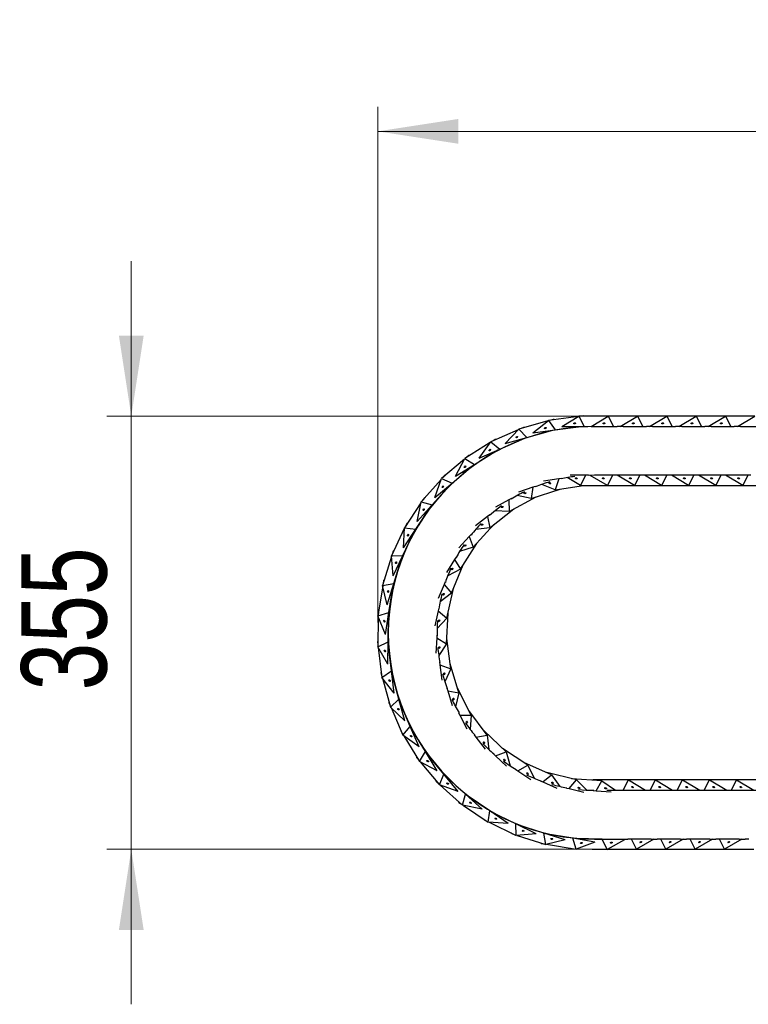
# Model space of a CAD drawing. Header units: millimetres. Extents: x 59 to 179, y 79 to 258.
# Tile 16 of 18: x 59 to 89, y 218 to 258. Entities that reach past the tile are written whole.
import ezdxf

# ---------------------------------------------------------------- set-up
doc = ezdxf.new("R2010")
doc.units = ezdxf.units.MM
doc.styles.add('SLDTEXTSTYLE0', font='TXT', dxfattribs={"width": 0.75})
doc.dimstyles.new('SLDDIMSTYLE0', dxfattribs={"dimtxt": 3.5, "dimasz": 3.302, "dimexe": 0, "dimexo": 0.0625, "dimgap": 0.875, "dimtad": 1, "dimdec": 0, "dimlfac": 20, "dimrnd": 1e-09, "dimzin": 12, "dimdsep": 46, "dimtxsty": 'SLDTEXTSTYLE0', "dimsah": 1, "dimcen": 0.09, "dimadec": 0, "dimazin": 3, "dimtfac": 1, "dimtdec": 0, "dimtofl": 0, "dimtmove": 0, "dimatfit": 3, "dimfxl": 0, "dimfrac": 2, "dimtolj": 1, "dimtzin": 12, "dimarcsym": 0})
doc.dimstyles.new('SLDDIMSTYLE1', dxfattribs={"dimtxt": 3.5, "dimasz": 3.302, "dimexe": 0, "dimexo": 0.0625, "dimgap": 0.875, "dimtad": 1, "dimdec": 0, "dimlfac": 20, "dimrnd": 1e-09, "dimzin": 12, "dimdsep": 46, "dimtxsty": 'SLDTEXTSTYLE0', "dimsah": 1, "dimcen": 0.09, "dimadec": 0, "dimazin": 3, "dimtfac": 1, "dimtdec": 0, "dimtmove": 0, "dimatfit": 0, "dimfxl": 0, "dimfrac": 2, "dimtolj": 1, "dimtzin": 12, "dimarcsym": 0})

# ---------------------------------------------------------------- blocks, each defined once
blk = doc.blocks.new('_D_3')
at = {"color": 7, "linetype": 'Continuous', "lineweight": 0}
for p, q in [((63.267, 242.109), (63.267, 248.459)), ((85.423, 242.109), (62.267, 242.109)), ((63.267, 242.109), (63.267, 224.37)), ((85.125, 224.37), (62.267, 224.37)), ((63.267, 224.37), (63.267, 218.02))]:
    blk.add_line(p, q, dxfattribs=at)
at = {"color": 7, "linetype": 'Continuous', "lineweight": 18}
for points in [[(63.267, 242.109), (63.775, 245.411), (62.759, 245.411)], [(63.267, 224.37), (62.759, 221.068), (63.775, 221.068)]]:
    blk.add_solid(points, dxfattribs=at)
at = {"color": 7, "linetype": 'Continuous', "lineweight": 18, "insert": (58.755, 230.877), "char_height": 3.5, "attachment_point": 1, "rotation": 90, "style": 'SLDTEXTSTYLE0'}
blk.add_mtext('355', dxfattribs=at)
blk = doc.blocks.new('_D_4')
at = {"color": 7, "linetype": 'Continuous', "lineweight": 0}
for p, q in [((73.371, 233.665), (73.371, 254.777)), ((131.875, 233.549), (131.875, 254.777)), ((73.371, 253.777), (131.875, 253.777))]:
    blk.add_line(p, q, dxfattribs=at)
at = {"color": 7, "linetype": 'Continuous', "lineweight": 18}
for points in [[(73.371, 253.777), (76.673, 253.269), (76.673, 254.285)], [(131.875, 253.777), (128.573, 254.285), (128.573, 253.269)]]:
    blk.add_solid(points, dxfattribs=at)
at = {"color": 7, "linetype": 'Continuous', "lineweight": 18, "insert": (97.795, 258.289), "char_height": 3.5, "attachment_point": 1, "style": 'SLDTEXTSTYLE0'}
blk.add_mtext('1170', dxfattribs=at)

msp = doc.modelspace()

# ---------------------------------------------------------------- linework, layer by layer
at = {"color": 7, "linetype": 'Continuous', "lineweight": 25}
for p, q in [((81.601, 242.1), (80.369, 241.938)), ((80.91, 241.689), (81.616, 242.109)), ((81.616, 242.109), (81.83, 241.689)), ((82.818, 242.109), (81.616, 242.109)), ((81.818, 242.128), (81.67, 242.109)), ((81.863, 242.109), (81.818, 242.128)), ((82.111, 241.689), (82.818, 242.109)), ((82.818, 242.109), (83.032, 241.689)), ((84.019, 242.109), (82.818, 242.109)), ((83.313, 241.689), (84.019, 242.109)), ((84.019, 242.109), (84.233, 241.689)), ((85.221, 242.109), (84.019, 242.109)), ((84.515, 241.689), (85.221, 242.109)), ((85.221, 242.109), (85.435, 241.689)), ((86.423, 242.109), (85.221, 242.109)), ((85.716, 241.689), (86.423, 242.109)), ((86.423, 242.109), (86.637, 241.689)), ((87.625, 242.109), (86.423, 242.109)), ((86.918, 241.689), (87.625, 242.109)), ((87.625, 242.109), (87.839, 241.689)), ((88.826, 242.109), (87.625, 242.109)), ((88.12, 241.689), (88.826, 242.109)), ((78.588, 240.988), (79.155, 241.583)), ((80.34, 241.915), (79.155, 241.583)), ((79.155, 241.583), (79.474, 241.237)), ((79.341, 241.649), (79.25, 241.61)), ((79.377, 241.645), (79.341, 241.649)), ((79.723, 241.429), (80.369, 241.938)), ((80.369, 241.938), (80.636, 241.55)), ((80.562, 241.977), (80.467, 241.95)), ((80.597, 241.968), (80.562, 241.977)), ((80.636, 241.55), (81.698, 241.689)), ((80.91, 241.689), (81.83, 241.689)), ((81.83, 241.689), (81.976, 241.689)), ((82.111, 241.689), (83.032, 241.689)), ((83.032, 241.689), (83.177, 241.689)), ((83.425, 241.689), (83.177, 241.689)), ((83.425, 241.689), (84.233, 241.689)), ((84.233, 241.689), (84.379, 241.689)), ((84.627, 241.689), (84.379, 241.689)), ((84.627, 241.689), (85.435, 241.689)), ((85.435, 241.689), (85.581, 241.689)), ((85.829, 241.689), (85.581, 241.689)), ((85.829, 241.689), (86.637, 241.689)), ((86.637, 241.689), (86.783, 241.689)), ((87.03, 241.689), (86.783, 241.689)), ((87.03, 241.689), (87.839, 241.689)), ((87.839, 241.689), (87.984, 241.689)), ((88.232, 241.689), (87.984, 241.689)), ((88.232, 241.689), (89.04, 241.689)), ((79.13, 241.556), (78.004, 241.06)), ((78.369, 240.762), (79.392, 241.214)), ((78.588, 240.988), (79.474, 241.237)), ((79.474, 241.237), (80.551, 241.538)), ((79.723, 241.429), (80.636, 241.55)), ((77.982, 241.03), (76.938, 240.379)), ((77.527, 240.391), (78.004, 241.06)), ((78.004, 241.06), (78.369, 240.762)), ((78.178, 241.152), (78.094, 241.1)), ((78.215, 241.153), (78.178, 241.152)), ((76.561, 239.649), (76.938, 240.379)), ((76.938, 240.379), (77.342, 240.136)), ((77.098, 240.495), (77.022, 240.431)), ((77.134, 240.501), (77.098, 240.495)), ((77.342, 240.136), (78.291, 240.728)), ((77.527, 240.391), (78.369, 240.762)), ((76.921, 240.346), (75.98, 239.553)), ((76.414, 239.37), (77.269, 240.091)), ((76.561, 239.649), (77.342, 240.136)), ((76.121, 239.691), (76.056, 239.617)), ((76.156, 239.702), (76.121, 239.691)), ((81.675, 239.27), (81.133, 239.592)), ((81.889, 239.689), (81.262, 239.689)), ((81.889, 239.689), (81.675, 239.27)), ((82.002, 239.689), (81.889, 239.689)), ((82.252, 239.689), (81.995, 239.684)), ((82.784, 239.27), (82.082, 239.687)), ((82.371, 239.689), (82.252, 239.689)), ((82.998, 239.689), (82.371, 239.689)), ((82.998, 239.689), (82.784, 239.27)), ((83.111, 239.689), (82.998, 239.689)), ((83.481, 239.689), (83.111, 239.689)), ((83.894, 239.27), (83.187, 239.689)), ((84.108, 239.689), (83.481, 239.689)), ((84.108, 239.689), (83.894, 239.27)), ((84.221, 239.689), (84.108, 239.689)), ((84.59, 239.689), (84.221, 239.689)), ((85.003, 239.27), (84.297, 239.689)), ((85.217, 239.689), (84.59, 239.689)), ((85.217, 239.689), (85.003, 239.27)), ((85.33, 239.689), (85.217, 239.689)), ((85.699, 239.689), (85.33, 239.689)), ((86.112, 239.27), (85.406, 239.689)), ((86.326, 239.689), (85.699, 239.689)), ((86.326, 239.689), (86.112, 239.27)), ((86.439, 239.689), (86.326, 239.689)), ((86.809, 239.689), (86.439, 239.689)), ((87.222, 239.27), (86.515, 239.689)), ((87.436, 239.689), (86.809, 239.689)), ((87.436, 239.689), (87.222, 239.27)), ((87.549, 239.689), (87.436, 239.689)), ((87.918, 239.689), (87.549, 239.689)), ((88.331, 239.27), (87.625, 239.689)), ((88.545, 239.689), (87.918, 239.689)), ((88.545, 239.689), (88.331, 239.27)), ((88.658, 239.689), (88.545, 239.689)), ((75.968, 239.519), (75.148, 238.601)), ((75.604, 238.481), (76.349, 239.315)), ((75.71, 238.778), (75.98, 239.553)), ((75.71, 238.778), (76.414, 239.37)), ((75.98, 239.553), (76.414, 239.37)), ((79.732, 239.199), (79.137, 239.002)), ((79.732, 239.199), (79.661, 238.734)), ((79.839, 239.235), (79.732, 239.199)), ((80.639, 239.096), (80.095, 239.318)), ((80.789, 239.543), (80.169, 239.45)), ((80.789, 239.543), (80.639, 239.096)), ((80.639, 239.096), (81.804, 239.27)), ((80.901, 239.559), (80.789, 239.543)), ((81.675, 239.27), (82.784, 239.27)), ((82.784, 239.27), (83.894, 239.27)), ((83.894, 239.27), (85.003, 239.27)), ((85.003, 239.27), (86.112, 239.27)), ((86.112, 239.27), (87.222, 239.27)), ((87.222, 239.27), (88.331, 239.27)), ((88.331, 239.27), (89.44, 239.27)), ((75.302, 238.773), (75.269, 238.757)), ((78.759, 238.209), (79.861, 238.8)), ((79.661, 238.734), (79.087, 238.859)), ((79.661, 238.734), (80.848, 239.127)), ((75.141, 238.565), (74.46, 237.54)), ((74.928, 237.486), (75.547, 238.417)), ((74.991, 237.794), (75.148, 238.601)), ((74.991, 237.794), (75.604, 238.481)), ((75.148, 238.601), (75.604, 238.481)), ((75.269, 238.757), (75.214, 238.675)), ((78.749, 238.68), (78.196, 238.384)), ((78.849, 238.733), (78.749, 238.68)), ((78.749, 238.68), (78.759, 238.209)), ((77.87, 238), (77.376, 237.614)), ((77.958, 238.07), (77.87, 238)), ((77.87, 238), (77.96, 237.538)), ((77.96, 237.538), (78.944, 238.309)), ((78.759, 238.209), (78.171, 238.235)), ((74.557, 237.712), (74.515, 237.622)), ((74.588, 237.732), (74.557, 237.712)), ((77.287, 236.74), (78.126, 237.668)), ((74.458, 237.503), (73.929, 236.392)), ((74.4, 236.405), (74.881, 237.415)), ((74.419, 236.719), (74.46, 237.54)), ((74.419, 236.719), (74.928, 237.486)), ((74.46, 237.54), (74.928, 237.486)), ((77.119, 237.18), (76.699, 236.715)), ((77.195, 237.264), (77.119, 237.18)), ((77.119, 237.18), (77.287, 236.74)), ((77.96, 237.538), (77.377, 237.463)), ((76.761, 235.839), (77.429, 236.896)), ((73.933, 236.356), (73.566, 235.181)), ((73.929, 236.392), (74.4, 236.405)), ((74.004, 235.574), (73.929, 236.392)), ((74.001, 236.576), (73.972, 236.481)), ((74.028, 236.6), (74.001, 236.576)), ((74.004, 235.574), (74.4, 236.405)), ((76.581, 236.339), (76.521, 236.244)), ((77.287, 236.74), (76.726, 236.566)), ((74.031, 235.26), (74.363, 236.328)), ((76.521, 236.244), (76.186, 235.713)), ((76.398, 234.861), (76.874, 236.017)), ((76.521, 236.244), (76.761, 235.839)), ((76.761, 235.839), (76.238, 235.571)), ((73.575, 235.145), (73.379, 233.93)), ((73.566, 235.181), (74.031, 235.26)), ((73.757, 234.381), (73.566, 235.181)), ((73.612, 235.373), (73.596, 235.275)), ((73.635, 235.401), (73.612, 235.373)), ((73.757, 234.381), (74.031, 235.26)), ((73.827, 234.075), (74.005, 235.179)), ((76.091, 235.218), (75.852, 234.639)), ((76.134, 235.323), (76.091, 235.218)), ((76.091, 235.218), (76.398, 234.861)), ((76.398, 234.861), (75.928, 234.508)), ((76.206, 233.835), (76.478, 235.056)), ((73.379, 233.93), (73.827, 234.075)), ((73.681, 233.166), (73.379, 233.93)), ((73.396, 234.127), (73.395, 234.028)), ((73.416, 234.158), (73.396, 234.127)), ((73.681, 233.166), (73.827, 234.075)), ((73.794, 232.872), (73.814, 233.99)), ((75.843, 234.135), (75.707, 233.523)), ((75.868, 234.245), (75.843, 234.135)), ((75.843, 234.135), (76.206, 233.835)), ((76.194, 232.791), (76.252, 234.041)), ((73.392, 233.896), (73.371, 232.665)), ((76.206, 233.835), (75.804, 233.407)), ((75.79, 233.138), (75.785, 233.025)), ((73.375, 232.896), (73.36, 232.862)), ((73.36, 232.862), (73.372, 232.764)), ((73.371, 232.665), (73.794, 232.872)), ((73.778, 231.952), (73.794, 232.872)), ((73.931, 231.677), (73.792, 232.787)), ((75.785, 233.025), (75.755, 232.398)), ((75.785, 233.025), (76.194, 232.791)), ((76.194, 232.791), (75.87, 232.301)), ((76.36, 231.761), (76.204, 233.002)), ((73.778, 231.952), (73.371, 232.665)), ((73.389, 232.634), (73.542, 231.412)), ((75.903, 232.033), (75.917, 231.921)), ((75.917, 231.921), (76.36, 231.761)), ((75.917, 231.921), (75.995, 231.299)), ((76.7, 230.775), (76.333, 231.97)), ((73.513, 231.641), (73.503, 231.606)), ((73.503, 231.606), (73.529, 231.511)), ((73.542, 231.412), (73.931, 231.677)), ((74.046, 230.764), (73.931, 231.677)), ((74.237, 230.513), (73.942, 231.592)), ((76.36, 231.761), (76.125, 231.223)), ((74.046, 230.764), (73.542, 231.412)), ((73.564, 231.384), (73.889, 230.196)), ((76.203, 230.965), (76.236, 230.857)), ((76.236, 230.857), (76.7, 230.775)), ((76.236, 230.857), (76.419, 230.257)), ((76.7, 230.775), (76.561, 230.204)), ((77.203, 229.861), (76.638, 230.976)), ((73.828, 230.419), (73.823, 230.383)), ((73.823, 230.383), (73.863, 230.292)), ((73.889, 230.196), (74.237, 230.513)), ((74.48, 229.626), (74.237, 230.513)), ((74.704, 229.405), (74.259, 230.431)), ((74.48, 229.626), (73.889, 230.196)), ((73.915, 230.171), (74.404, 229.042)), ((76.681, 229.963), (76.732, 229.862)), ((77.856, 229.047), (77.108, 230.049)), ((76.732, 229.862), (77.203, 229.861)), ((76.732, 229.862), (77.016, 229.303)), ((77.203, 229.861), (77.164, 229.275)), ((74.313, 229.253), (74.313, 229.217)), ((74.313, 229.217), (74.365, 229.132)), ((74.404, 229.042), (74.704, 229.405)), ((75.07, 228.56), (74.704, 229.405)), ((75.324, 228.374), (74.738, 229.327)), ((78.639, 228.356), (77.73, 229.216)), ((75.07, 228.56), (74.404, 229.042)), ((74.434, 229.02), (75.079, 227.972)), ((77.324, 229.058), (77.392, 228.967)), ((77.392, 228.967), (77.856, 229.047)), ((77.392, 228.967), (77.767, 228.465)), ((77.856, 229.047), (77.918, 228.462)), ((75.079, 227.972), (75.324, 228.374)), ((75.806, 227.59), (75.324, 228.374)), ((76.083, 227.441), (75.368, 228.301)), ((78.113, 228.276), (78.195, 228.199)), ((78.195, 228.199), (78.639, 228.356)), ((79.528, 227.81), (78.485, 228.501)), ((78.639, 228.356), (78.799, 227.791)), ((74.958, 228.168), (74.964, 228.132)), ((74.964, 228.132), (75.027, 228.056)), ((75.806, 227.59), (75.079, 227.972)), ((75.111, 227.955), (75.898, 227.008)), ((78.195, 228.199), (78.65, 227.768)), ((80.497, 227.424), (79.352, 227.926)), ((79.023, 227.641), (79.117, 227.579)), ((79.117, 227.579), (79.528, 227.81)), ((79.117, 227.579), (79.64, 227.232)), ((79.528, 227.81), (79.783, 227.281)), ((81.518, 227.209), (80.304, 227.509)), ((75.75, 227.186), (75.761, 227.151)), ((75.761, 227.151), (75.834, 227.084)), ((75.898, 227.008), (76.083, 227.441)), ((76.672, 226.733), (76.083, 227.441)), ((76.967, 226.625), (76.138, 227.376)), ((80.029, 227.171), (80.132, 227.126)), ((80.132, 227.126), (80.497, 227.424)), ((80.132, 227.126), (80.706, 226.874)), ((80.497, 227.424), (80.839, 226.946)), ((81.21, 226.853), (81.518, 227.209)), ((82.561, 227.173), (81.313, 227.26)), ((81.518, 227.209), (81.937, 226.797)), ((82.181, 227.209), (82.167, 227.2)), ((83.643, 227.209), (82.181, 227.209)), ((82.318, 226.769), (82.561, 227.173)), ((82.561, 227.173), (83.115, 226.789)), ((83.428, 226.789), (83.643, 227.209)), ((84.752, 227.209), (83.643, 227.209)), ((83.643, 227.209), (84.349, 226.789)), ((84.538, 226.789), (84.752, 227.209)), ((84.752, 227.209), (85.458, 226.789)), ((85.861, 227.209), (84.752, 227.209)), ((85.647, 226.789), (85.861, 227.209)), ((85.861, 227.209), (86.568, 226.789)), ((86.971, 227.209), (85.861, 227.209)), ((86.756, 226.789), (86.971, 227.209)), ((88.08, 227.209), (86.971, 227.209)), ((86.971, 227.209), (87.677, 226.789)), ((87.866, 226.789), (88.08, 227.209)), ((89.189, 227.209), (88.08, 227.209)), ((88.08, 227.209), (88.786, 226.789)), ((76.672, 226.733), (75.898, 227.008)), ((75.932, 226.996), (76.845, 226.171)), ((81.1, 226.88), (81.21, 226.853)), ((81.21, 226.853), (81.819, 226.703)), ((82.205, 226.777), (82.318, 226.769)), ((82.318, 226.769), (82.944, 226.725)), ((82.753, 226.789), (83.315, 226.789)), ((83.315, 226.789), (83.428, 226.789)), ((83.428, 226.789), (84.056, 226.789)), ((84.056, 226.789), (84.425, 226.789)), ((84.425, 226.789), (84.538, 226.789)), ((84.538, 226.789), (85.165, 226.789)), ((85.165, 226.789), (85.534, 226.789)), ((85.534, 226.789), (85.647, 226.789)), ((85.647, 226.789), (86.274, 226.789)), ((86.274, 226.789), (86.643, 226.789)), ((86.643, 226.789), (86.756, 226.789)), ((86.756, 226.789), (87.384, 226.789)), ((87.384, 226.789), (87.753, 226.789)), ((87.753, 226.789), (87.866, 226.789)), ((87.866, 226.789), (88.493, 226.789)), ((88.493, 226.789), (88.862, 226.789)), ((76.674, 226.325), (76.69, 226.292)), ((76.69, 226.292), (76.772, 226.237)), ((76.845, 226.171), (76.967, 226.625)), ((77.65, 226.008), (76.967, 226.625)), ((77.958, 225.943), (77.031, 226.568)), ((77.65, 226.008), (76.845, 226.171)), ((76.881, 226.163), (77.901, 225.476)), ((77.901, 225.476), (77.958, 225.943)), ((78.722, 225.429), (77.958, 225.943)), ((79.036, 225.408), (78.029, 225.895)), ((77.71, 225.604), (77.73, 225.574)), ((77.73, 225.574), (77.819, 225.531)), ((78.722, 225.429), (77.901, 225.476)), ((77.938, 225.474), (79.046, 224.937)), ((79.046, 224.937), (79.036, 225.408)), ((79.864, 225.007), (79.036, 225.408)), ((80.178, 225.032), (79.113, 225.371)), ((78.838, 225.038), (78.862, 225.01)), ((78.862, 225.01), (78.957, 224.98)), ((79.864, 225.007), (79.046, 224.937)), ((79.082, 224.94), (80.255, 224.567)), ((80.255, 224.567), (80.178, 225.032)), ((81.055, 224.752), (80.178, 225.032)), ((81.055, 224.752), (80.255, 224.567)), ((81.363, 224.82), (80.259, 225.006)), ((81.504, 224.371), (81.363, 224.82)), ((82.27, 224.668), (81.363, 224.82)), ((82.565, 224.779), (81.447, 224.806)), ((82.27, 224.668), (81.504, 224.371)), ((82.252, 224.789), (83.621, 224.789)), ((82.769, 224.355), (82.565, 224.779)), ((83.485, 224.757), (82.565, 224.779)), ((83.485, 224.757), (82.769, 224.355)), ((83.767, 224.789), (83.621, 224.789)), ((83.981, 224.37), (83.767, 224.789)), ((84.575, 224.789), (83.767, 224.789)), ((84.687, 224.789), (83.981, 224.37)), ((84.575, 224.789), (84.823, 224.789)), ((84.968, 224.789), (84.823, 224.789)), ((85.182, 224.37), (84.968, 224.789)), ((85.777, 224.789), (84.968, 224.789)), ((85.889, 224.789), (85.182, 224.37)), ((85.777, 224.789), (86.024, 224.789)), ((86.17, 224.789), (86.024, 224.789)), ((86.384, 224.37), (86.17, 224.789)), ((86.978, 224.789), (86.17, 224.789)), ((87.091, 224.789), (86.384, 224.37)), ((86.978, 224.789), (87.226, 224.789)), ((87.372, 224.789), (87.226, 224.789)), ((87.586, 224.37), (87.372, 224.789)), ((88.18, 224.789), (87.372, 224.789)), ((88.292, 224.789), (87.586, 224.37)), ((88.18, 224.789), (88.428, 224.789)), ((88.574, 224.789), (88.428, 224.789)), ((80.035, 224.637), (80.063, 224.613)), ((80.063, 224.613), (80.161, 224.597)), ((80.29, 224.575), (81.504, 224.371)), ((81.277, 224.409), (81.308, 224.39)), ((81.308, 224.39), (81.407, 224.388)), ((81.538, 224.384), (82.769, 224.355)), ((82.795, 224.37), (83.981, 224.37)), ((83.981, 224.37), (85.182, 224.37)), ((85.182, 224.37), (86.384, 224.37)), ((86.384, 224.37), (87.586, 224.37)), ((87.586, 224.37), (88.788, 224.37))]:
    msp.add_line(p, q, dxfattribs=at)
at = {"color": 7, "linetype": 'Continuous', "lineweight": 25, "flags": 128}
for points in [[(78.44, 238.443), (78.193, 238.252), (77.953, 238.048)], [(76.027, 231.548), (76.117, 231.246), (76.221, 230.952)], [(81.598, 226.823), (81.914, 226.798), (82.224, 226.789)]]:
    msp.add_lwpolyline(points, dxfattribs=at)
at = {"color": 7, "linetype": 'Continuous', "lineweight": 25}
for radius, start, end in [(8.45, 90, 270), (6.45, 97.1147, 102.2332), (6.45, 106.5146, 112.0874), (6.45, 116.3689, 121.9417), (6.45, 136.0774, 141.6502), (6.45, 145.9317, 151.5045), (6.45, 155.7859, 161.3588), (6.45, 165.6402, 171.2131), (6.45, 175.4945, 181.0673), (6.45, 185.3488, 190.9216), (6.45, 205.0573, 210.6302), (6.45, 214.9116, 220.4844), (6.45, 224.7658, 230.3387), (6.45, 234.6201, 240.193), (6.45, 244.4744, 250.0472), (6.45, 254.3287, 259.9015)]:
    msp.add_arc((82.252, 233.239), radius, start, end, dxfattribs=at)
for centre, major_axis in [((80.237, 241.625), (0.0344, 0.0191)), ((81.444, 241.816), (0.0366, 0.0145)), ((82.646, 241.816), (0.0366, 0.0145)), ((83.847, 241.816), (0.0366, 0.0145)), ((85.049, 241.816), (0.0366, 0.0145)), ((86.251, 241.816), (0.0366, 0.0145)), ((87.453, 241.816), (0.0366, 0.0145)), ((79.069, 241.254), (0.0314, 0.0238)), ((77.965, 240.722), (0.0277, 0.028)), ((76.947, 240.039), (0.0234, 0.0317)), ((81.503, 239.563), (0.0366, -0.0145)), ((82.612, 239.563), (0.0366, -0.0145)), ((83.722, 239.563), (0.0366, -0.0145)), ((84.831, 239.563), (0.0366, -0.0145)), ((85.94, 239.563), (0.0366, -0.0145)), ((87.05, 239.563), (0.0366, -0.0145)), ((88.159, 239.563), (0.0366, -0.0145)), ((76.037, 239.219), (0.0187, 0.0347)), ((80.426, 239.36), (0.0384, -0.0089)), ((79.405, 238.958), (0.0393, -0.0022)), ((78.469, 238.386), (0.0391, 0.0046)), ((75.252, 238.277), (0.0136, 0.037)), ((77.644, 237.663), (0.0378, 0.0112)), ((74.609, 237.234), (0.0082, 0.0385)), ((76.955, 236.809), (0.0353, 0.0175)), ((74.12, 236.111), (0.0027, 0.0393)), ((76.422, 235.85), (0.0318, 0.0233)), ((73.795, 234.929), (-0.0029, 0.0393)), ((76.061, 234.813), (0.0273, 0.0284)), ((73.641, 233.714), (-0.0084, 0.0385)), ((75.883, 233.731), (0.0221, 0.0326)), ((73.661, 232.488), (-0.0138, 0.0369)), ((75.893, 232.633), (0.0162, 0.0359)), ((76.091, 231.554), (0.0098, 0.0381)), ((73.854, 231.278), (-0.0189, 0.0345)), ((76.47, 230.524), (0.0031, 0.0393)), ((74.217, 230.108), (-0.0236, 0.0315)), ((77.02, 229.575), (-0.0037, 0.0392)), ((74.742, 229), (-0.0278, 0.0279)), ((77.724, 228.734), (-0.0103, 0.038)), ((75.418, 227.979), (0.0315, -0.0236)), ((78.562, 228.025), (-0.0167, 0.0357)), ((79.509, 227.471), (-0.0225, 0.0323)), ((76.233, 227.063), (0.0345, -0.0189)), ((80.537, 227.086), (-0.0277, 0.028)), ((81.615, 226.884), (0.0321, -0.0228)), ((82.712, 226.868), (0.0355, -0.017)), ((83.814, 226.916), (0.0366, -0.0145)), ((84.924, 226.916), (0.0366, -0.0145)), ((86.033, 226.916), (0.0366, -0.0145)), ((87.142, 226.916), (0.0366, -0.0145)), ((88.252, 226.916), (0.0366, -0.0145)), ((77.169, 226.273), (0.0369, -0.0138)), ((78.208, 225.623), (0.0385, -0.0085)), ((79.328, 225.126), (0.0393, -0.0029)), ((80.508, 224.794), (0.0393, 0.0027)), ((81.722, 224.632), (0.0385, 0.0082)), ((82.948, 224.644), (0.037, 0.0136)), ((84.153, 224.663), (0.0366, 0.0145)), ((85.354, 224.663), (0.0366, 0.0145)), ((86.556, 224.663), (0.0366, 0.0145)), ((87.758, 224.663), (0.0366, 0.0145))]:
    msp.add_ellipse(centre, major_axis=major_axis, ratio=0.555914, dxfattribs=at)

# ---------------------------------------------------------------- dimensions: what is measured, and where the dimension line sits
at = {"color": 7, "linetype": 'Continuous', "lineweight": 18}
dim = msp.add_linear_dim(base=(131.875, 253.777), p1=(73.371, 232.665), p2=(131.875, 232.549), dimstyle='SLDDIMSTYLE0', dxfattribs=at)
dim.commit()
dim.dimension.update_dxf_attribs({"geometry": '_D_4', "text_midpoint": (102.967, 253.777), "dimtype": 160})
dim = msp.add_linear_dim(base=(63.267, 224.37), p1=(86.423, 242.109), p2=(86.125, 224.37), angle=90, dimstyle='SLDDIMSTYLE1', dxfattribs=at)
dim.commit()
dim.dimension.update_dxf_attribs({"geometry": '_D_3', "text_midpoint": (63.267, 234.756), "dimtype": 160})

doc.saveas('drawing.dxf')
